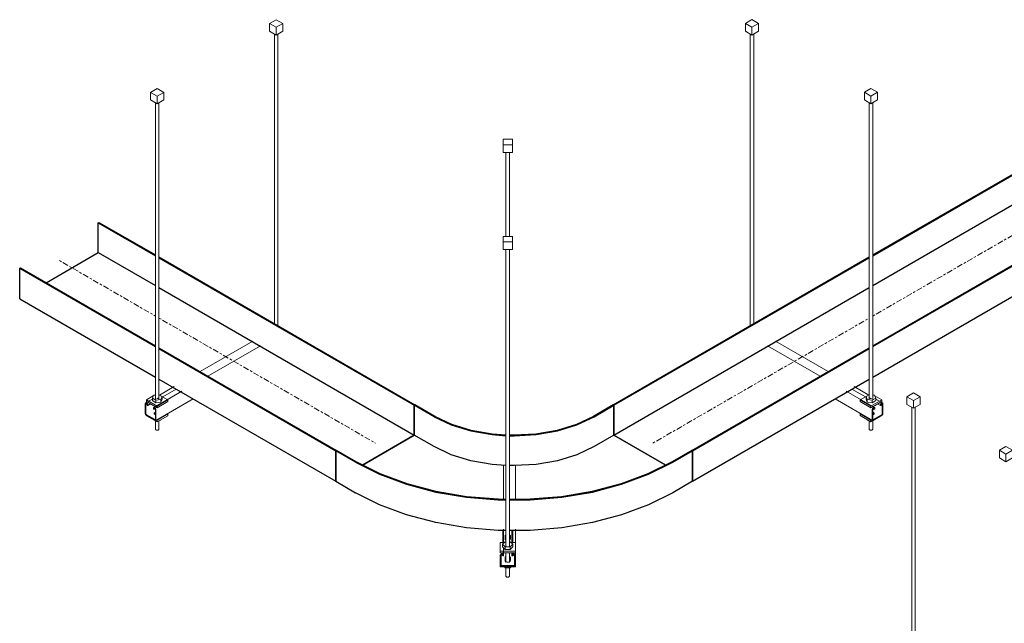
# Model space of a CAD drawing. Header units: inches. Extents: x 413 to 839, y -191 to 127.
# Tile 4 of 10: x 598 to 703, y -6 to 58. Entities that reach past the tile are written whole.
import ezdxf

# ---------------------------------------------------------------- set-up
doc = ezdxf.new("R2010")
doc.units = ezdxf.units.IN
doc.header["$MEASUREMENT"] = 0
doc.linetypes.add('Center', pattern=[1.25, 0.25, -0.1875, 0.625, -0.1875])
for name, color, linetype, lineweight in [('A-GENM', 13, 'Continuous', 9), ('E-CABL-TRAY', 211, 'Continuous', 30), ('E-CABL-TRAY-CNTR', 211, 'Center', 18), ('S-BEAM', 12, 'Continuous', 9), ('S-COLS', 52, 'Continuous', 9), ('S-FSTN', 2, 'Continuous', 9)]:
    doc.layers.add(name, color=color, linetype=linetype, lineweight=lineweight)

# ---------------------------------------------------------------- blocks, each defined once
blk = doc.blocks.new('Channel Horizontal Bend - Standard-1170927-3D - Retail 109 Rack Installation')
at = {"layer": 'E-CABL-TRAY'}
for p, q in [((640.36, 17.07), (640.43, 17.11)), ((640.36, 13.89), (640.36, 17.07)), ((642.48, 15.85), (640.36, 17.07)), ((642.55, 15.89), (640.43, 17.11)), ((661.64, 17.11), (659.52, 15.89)), ((659.59, 15.85), (661.71, 17.07)), ((661.64, 17.11), (661.71, 17.07)), ((661.71, 17.07), (661.71, 13.89)), ((634.8, 10.68), (640.36, 13.89)), ((642.48, 12.66), (640.36, 13.89)), ((661.71, 13.89), (659.59, 12.66)), ((661.71, 13.89), (667.28, 10.68)), ((631.95, 12.21), (632.02, 12.25)), ((631.95, 8.95), (631.95, 12.21)), ((634.07, 10.99), (631.95, 12.21)), ((634.14, 11.03), (632.02, 12.25)), ((670.06, 12.25), (667.94, 11.03)), ((668.01, 10.99), (670.13, 12.21)), ((670.06, 12.25), (670.13, 12.21)), ((670.13, 12.21), (670.13, 8.95)), ((631.95, 8.95), (634.07, 7.72)), ((670.13, 8.95), (668.01, 7.72))]:
    blk.add_line(p, q, dxfattribs=at)
for points in [[(642.48, 15.85, 0), (644.31, 14.98, 0), (646.41, 14.33, 0), (648.68, 13.94, 0), (650.17, 13.82, 0)], [(650.17, 13.88, 0), (648.7, 13.99, 0), (646.44, 14.39, 0), (644.37, 15.03, 0), (642.55, 15.89, 0)], [(659.52, 15.89, 0), (657.7, 15.03, 0), (655.63, 14.39, 0), (653.38, 13.99, 0), (651.04, 13.86, 0), (650.55, 13.86, 0)], [(650.55, 13.81, 0), (651.04, 13.8, 0), (653.4, 13.94, 0), (655.67, 14.33, 0), (657.76, 14.98, 0), (659.59, 15.85, 0)], [(650.17, 10.63, 0), (648.68, 10.75, 0), (646.41, 11.15, 0), (644.31, 11.79, 0), (642.48, 12.66, 0)], [(659.59, 12.66, 0), (657.76, 11.79, 0), (655.67, 11.15, 0), (653.4, 10.75, 0), (651.04, 10.62, 0), (650.55, 10.62, 0)], [(634.07, 10.99, 0), (636.65, 9.69, 0), (639.54, 8.63, 0), (642.65, 7.8, 0), (645.94, 7.25, 0), (649.32, 6.97, 0), (650.17, 6.94, 0)], [(650.17, 7, 0), (649.33, 7.02, 0), (645.96, 7.3, 0), (642.68, 7.86, 0), (639.58, 8.68, 0), (636.71, 9.74, 0), (634.14, 11.03, 0)], [(667.94, 11.03, 0), (665.36, 9.74, 0), (662.49, 8.68, 0), (659.39, 7.86, 0), (656.12, 7.3, 0), (652.74, 7.02, 0), (650.55, 6.99, 0)], [(650.55, 6.93, 0), (652.75, 6.97, 0), (656.14, 7.25, 0), (659.42, 7.8, 0), (662.54, 8.63, 0), (665.42, 9.69, 0), (668.01, 10.99, 0)], [(650.17, 3.67, 0), (649.32, 3.7, 0), (645.94, 3.98, 0), (642.65, 4.54, 0), (639.54, 5.36, 0), (636.65, 6.43, 0), (634.07, 7.72, 0)], [(668.01, 7.72, 0), (665.42, 6.43, 0), (662.54, 5.36, 0), (659.42, 4.54, 0), (656.14, 3.98, 0), (652.75, 3.7, 0), (650.55, 3.67, 0)]]:
    blk.add_polyline3d(points, dxfattribs=at)
blk = doc.blocks.new('Vertical Rod - Rod-1204655-3D - Retail 109 Rack Installation')
at = {"layer": 'S-COLS'}
for p, q in [((689.03, 49.42), (689.03, 17.66)), ((689.41, 17.67), (689.41, 49.42)), ((689.03, 15.41), (689.03, 14.51)), ((689.41, 14.51), (689.41, 15.41))]:
    blk.add_line(p, q, dxfattribs=at)
for points in [[(689.35, 14.43, 0), (689.32, 14.42, 0), (689.27, 14.4, 0), (689.22, 14.4, 0), (689.17, 14.4, 0), (689.13, 14.42, 0), (689.09, 14.43, 0), (689.06, 14.46, 0), (689.04, 14.48, 0), (689.03, 14.51, 0)], [(689.41, 14.51, 0), (689.4, 14.48, 0), (689.38, 14.46, 0), (689.35, 14.43, 0)]]:
    blk.add_polyline3d(points, dxfattribs=at)
blk = doc.blocks.new('Vertical Rod - Rod-V26-3D - Retail 109 Rack Installation')
at = {"layer": 'S-COLS'}
for p, q in [((676.31, 56.77), (676.31, 25.58)), ((676.68, 25.79), (676.68, 56.77))]:
    blk.add_line(p, q, dxfattribs=at)
blk = doc.blocks.new('P1060 Series Square Washer - P1064 - Rod Dia 1_2_-V27-3D - Retail 109 Rack Installation')
at = {"layer": 'S-FSTN'}
for p, q in [((688.07, 17.65), (689.03, 18.2)), ((689.48, 18.16), (689.41, 18.2)), ((690.37, 17.65), (689.64, 18.07)), ((688.07, 17.47), (688.07, 17.65)), ((688.07, 17.65), (689.22, 16.99)), ((689.22, 16.81), (688.07, 17.47)), ((690.37, 17.65), (689.22, 16.99)), ((689.22, 16.99), (689.22, 16.81)), ((689.22, 16.81), (689.41, 16.92)), ((689.41, 16.92), (690.37, 17.47)), ((690.37, 17.47), (690.37, 17.65))]:
    blk.add_line(p, q, dxfattribs=at)
blk = doc.blocks.new('P1060 Series Square Washer - P1064 - Rod Dia 1_2_-V28-3D - Retail 109 Rack Installation')
at = {"layer": 'S-FSTN'}
for p, q in [((688.07, 16.14), (688.12, 16.17)), ((688.07, 15.97), (688.07, 16.14)), ((688.07, 16.14), (689.22, 15.48)), ((689.22, 15.3), (688.07, 15.97)), ((689.22, 15.3), (690.37, 15.97)), ((690.37, 15.97), (690.37, 15.99)), ((689.27, 15.51), (689.22, 15.48)), ((689.22, 15.48), (689.22, 15.3))]:
    blk.add_line(p, q, dxfattribs=at)
blk.add_polyline3d([(689.44, 16.22, 0), (689.46, 16.18, 0), (689.47, 16.14, 0), (689.46, 16.11, 0), (689.44, 16.07, 0)], dxfattribs=at)
blk = doc.blocks.new('Hex_Nut - P1064 - Rod Dia 1_2_-V29-3D - Retail 109 Rack Installation')
at = {"layer": 'S-FSTN'}
for p, q in [((689.03, 18.2), (688.7, 18)), ((688.7, 18), (688.83, 17.69)), ((688.7, 17.73), (688.7, 18)), ((689.04, 17.89), (689.03, 17.92)), ((689.61, 18.14), (689.41, 18.17)), ((689.75, 17.84), (689.61, 18.14)), ((688.83, 17.42), (688.7, 17.73)), ((688.83, 17.69), (689.36, 17.62)), ((688.83, 17.69), (688.83, 17.42)), ((689.36, 17.35), (688.83, 17.42)), ((689.06, 17.86), (689.04, 17.89)), ((689.09, 17.84), (689.06, 17.86)), ((689.13, 17.83), (689.09, 17.84)), ((689.17, 17.81), (689.13, 17.82)), ((689.22, 17.81), (689.17, 17.81)), ((689.27, 17.81), (689.22, 17.81)), ((689.36, 17.62), (689.75, 17.84)), ((689.36, 17.35), (689.36, 17.62)), ((689.75, 17.57), (689.36, 17.35)), ((689.75, 17.57), (689.75, 17.84))]:
    blk.add_line(p, q, dxfattribs=at)
blk = doc.blocks.new('Hex_Nut - P1064 - Rod Dia 1_2_-V30-3D - Retail 109 Rack Installation')
at = {"layer": 'S-FSTN'}
for p, q in [((688.83, 15.47), (688.8, 15.55)), ((688.83, 15.53), (688.83, 15.47)), ((688.96, 15.45), (688.83, 15.47))]:
    blk.add_line(p, q, dxfattribs=at)
blk = doc.blocks.new('GTP - Generic Pt-V24-3D - Retail 109 Rack Installation')
at = {"layer": 'A-GENM'}
for p, q in [((608.92, -30.59), (608.22, -31)), ((608.22, -31), (608.92, -31.41)), ((608.22, -31.82), (608.22, -31)), ((609.63, -31), (608.92, -30.59)), ((608.92, -31.41), (609.63, -31)), ((608.92, -32.23), (608.92, -31.41)), ((609.63, -31.82), (609.63, -31)), ((608.92, -32.23), (608.22, -31.82)), ((609.63, -31.82), (608.92, -32.23))]:
    blk.add_line(p, q, dxfattribs=at)
blk = doc.blocks.new('Channel - Beam Loading T-Series - P1000T-1204555-3D - Retail 109 Rack Installation')
at = {"layer": 'S-BEAM'}
for p, q in [((683.79, 20.18), (678.16, 23.43)), ((684.65, 20.68), (679, 23.94)), ((688.99, 18.17), (687.41, 19.08)), ((689.59, 16.83), (686.58, 18.57)), ((687.19, 18.8), (688.63, 17.97)), ((685.39, 17.76), (689.38, 15.45)), ((690.46, 17.32), (689.75, 17.74)), ((689.93, 17.22), (690.25, 17.04)), ((690.24, 17.13), (690.24, 17.06)), ((690.31, 17.11), (690.31, 17.14)), ((690.36, 17.31), (690.33, 17.29)), ((690.33, 17.18), (690.36, 17.2)), ((690.43, 17.16), (690.43, 16.14)), ((690.5, 16.18), (690.5, 17.23)), ((689.35, 16.57), (689.35, 15.51)), ((689.43, 15.56), (689.43, 16.58)), ((689.43, 16.34), (689.49, 16.31)), ((689.49, 16.22), (689.43, 16.25)), ((689.44, 16.7), (689.56, 16.64)), ((690.41, 16.1), (689.45, 15.54)), ((689.45, 15.46), (690.41, 16.01)), ((689.52, 16.83), (689.49, 16.81)), ((689.49, 16.7), (689.52, 16.71)), ((689.54, 16.7), (689.54, 16.66)), ((689.62, 16.71), (689.62, 16.77))]:
    blk.add_line(p, q, dxfattribs=at)
for points in [[(690.33, 17.29, 0), (690.31, 17.28, 0), (690.28, 17.25, 0), (690.26, 17.22, 0), (690.25, 17.19, 0), (690.24, 17.16, 0), (690.24, 17.13, 0)], [(690.24, 17.06, 0), (690.24, 17.05, 0), (690.24, 17.04, 0), (690.25, 17.04, 0), (690.25, 17.04, 0), (690.26, 17.04, 0), (690.27, 17.04, 0), (690.28, 17.04, 0), (690.29, 17.05, 0), (690.29, 17.06, 0), (690.3, 17.07, 0), (690.31, 17.08, 0), (690.31, 17.09, 0), (690.31, 17.11, 0)], [(690.31, 17.14, 0), (690.31, 17.15, 0), (690.31, 17.16, 0), (690.32, 17.16, 0), (690.32, 17.17, 0), (690.33, 17.18, 0), (690.33, 17.18, 0)], [(690.5, 17.23, 0), (690.5, 17.27, 0), (690.48, 17.3, 0), (690.46, 17.32, 0), (690.43, 17.33, 0), (690.4, 17.33, 0), (690.36, 17.31, 0)], [(690.36, 17.2, 0), (690.38, 17.2, 0), (690.4, 17.21, 0), (690.41, 17.2, 0), (690.42, 17.19, 0), (690.43, 17.18, 0), (690.43, 17.16, 0)], [(689.49, 16.81, 0), (689.46, 16.78, 0), (689.42, 16.75, 0), (689.39, 16.71, 0), (689.37, 16.66, 0), (689.36, 16.61, 0), (689.35, 16.57, 0)], [(689.43, 16.58, 0), (689.43, 16.6, 0), (689.44, 16.62, 0), (689.45, 16.65, 0), (689.46, 16.67, 0), (689.48, 16.68, 0), (689.49, 16.7, 0)], [(689.49, 16.31, 0), (689.53, 16.27, 0), (689.56, 16.23, 0), (689.57, 16.19, 0), (689.56, 16.15, 0), (689.53, 16.11, 0), (689.49, 16.08, 0), (689.43, 16.05, 0)], [(689.56, 16.15, 0), (689.53, 16.19, 0), (689.49, 16.22, 0)], [(689.62, 16.77, 0), (689.62, 16.8, 0), (689.61, 16.82, 0), (689.59, 16.83, 0), (689.57, 16.84, 0), (689.55, 16.84, 0), (689.52, 16.83, 0)], [(689.52, 16.71, 0), (689.53, 16.71, 0), (689.53, 16.71, 0), (689.54, 16.71, 0), (689.54, 16.71, 0), (689.54, 16.71, 0), (689.54, 16.7, 0)], [(689.54, 16.66, 0), (689.55, 16.65, 0), (689.55, 16.65, 0), (689.55, 16.64, 0), (689.56, 16.64, 0), (689.57, 16.64, 0), (689.58, 16.64, 0), (689.59, 16.64, 0), (689.6, 16.65, 0), (689.6, 16.66, 0), (689.61, 16.67, 0), (689.62, 16.68, 0), (689.62, 16.69, 0), (689.62, 16.71, 0)], [(690.41, 16.01, 0), (690.43, 16.03, 0), (690.45, 16.05, 0), (690.47, 16.08, 0), (690.49, 16.11, 0), (690.5, 16.15, 0), (690.5, 16.18, 0)], [(690.43, 16.14, 0), (690.43, 16.13, 0), (690.43, 16.12, 0), (690.42, 16.11, 0), (690.42, 16.11, 0), (690.41, 16.1, 0), (690.41, 16.1, 0)], [(689.35, 15.51, 0), (689.36, 15.49, 0), (689.37, 15.47, 0), (689.38, 15.45, 0), (689.4, 15.45, 0), (689.42, 15.45, 0), (689.45, 15.46, 0)], [(689.45, 15.54, 0), (689.44, 15.54, 0), (689.44, 15.54, 0), (689.43, 15.54, 0), (689.43, 15.55, 0), (689.43, 15.55, 0), (689.43, 15.56, 0)]]:
    blk.add_polyline3d(points, dxfattribs=at)
blk = doc.blocks.new('Vertical Rod - Rod-V31-3D - Retail 109 Rack Installation')
at = {"layer": 'S-COLS'}
for p, q in [((612.66, 49.42), (612.66, 17.67)), ((613.04, 17.66), (613.04, 49.42)), ((612.66, 15.41), (612.66, 14.51)), ((613.04, 14.51), (613.04, 15.41))]:
    blk.add_line(p, q, dxfattribs=at)
for points in [[(612.72, 14.43, 0), (612.69, 14.45, 0), (612.67, 14.48, 0), (612.66, 14.51, 0)], [(613.04, 14.51, 0), (613.03, 14.48, 0), (613.01, 14.45, 0), (612.98, 14.43, 0), (612.95, 14.42, 0), (612.9, 14.4, 0), (612.85, 14.4, 0), (612.8, 14.4, 0), (612.76, 14.42, 0), (612.72, 14.43, 0)]]:
    blk.add_polyline3d(points, dxfattribs=at)
blk = doc.blocks.new('Vertical Rod - Rod-V32-3D - Retail 109 Rack Installation')
at = {"layer": 'S-COLS'}
for p, q in [((625.39, 56.77), (625.39, 25.79)), ((625.77, 25.58), (625.77, 56.77))]:
    blk.add_line(p, q, dxfattribs=at)
blk = doc.blocks.new('P1060 Series Square Washer - P1064 - Rod Dia 1_2_-V33-3D - Retail 109 Rack Installation')
at = {"layer": 'S-FSTN'}
for p, q in [((612.43, 18.07), (611.7, 17.65)), ((612.66, 18.2), (612.6, 18.16)), ((613.04, 18.2), (614, 17.65)), ((611.7, 17.65), (611.7, 17.47)), ((612.85, 16.98), (611.7, 17.65)), ((611.7, 17.47), (612.85, 16.81)), ((612.85, 16.98), (614, 17.65)), ((614, 17.47), (612.85, 16.81)), ((612.85, 16.81), (612.85, 16.98)), ((614, 17.65), (614, 17.47))]:
    blk.add_line(p, q, dxfattribs=at)
blk = doc.blocks.new('P1060 Series Square Washer - P1064 - Rod Dia 1_2_-V34-3D - Retail 109 Rack Installation')
at = {"layer": 'S-FSTN'}
for p, q in [((611.7, 15.99), (611.7, 15.96)), ((611.7, 15.96), (612.85, 15.3)), ((612.85, 15.48), (614, 16.14)), ((614, 15.96), (612.85, 15.3)), ((613.95, 16.17), (614, 16.14)), ((614, 16.14), (614, 15.96)), ((612.85, 15.48), (612.8, 15.51)), ((612.85, 15.3), (612.85, 15.48))]:
    blk.add_line(p, q, dxfattribs=at)
blk.add_polyline3d([(612.64, 16.07, 0), (612.61, 16.11, 0), (612.6, 16.14, 0), (612.61, 16.18, 0), (612.64, 16.22, 0)], dxfattribs=at)
blk = doc.blocks.new('Hex_Nut - P1064 - Rod Dia 1_2_-V35-3D - Retail 109 Rack Installation')
at = {"layer": 'S-FSTN'}
for p, q in [((612.46, 18.14), (612.33, 17.84)), ((612.66, 18.17), (612.46, 18.14)), ((613.04, 17.92), (613.03, 17.89)), ((613.38, 18), (613.04, 18.2)), ((613.24, 17.69), (613.38, 18)), ((613.38, 17.73), (613.38, 18)), ((612.33, 17.84), (612.71, 17.62)), ((612.33, 17.57), (612.33, 17.84)), ((612.71, 17.35), (612.33, 17.57)), ((612.71, 17.62), (613.24, 17.69)), ((612.71, 17.35), (612.71, 17.62)), ((613.24, 17.42), (612.71, 17.35)), ((612.85, 17.81), (612.8, 17.81)), ((612.9, 17.81), (612.85, 17.81)), ((612.95, 17.82), (612.9, 17.81)), ((612.98, 17.84), (612.95, 17.82)), ((613.01, 17.86), (612.99, 17.84)), ((613.03, 17.89), (613.02, 17.86)), ((613.38, 17.73), (613.24, 17.42)), ((613.24, 17.42), (613.24, 17.69))]:
    blk.add_line(p, q, dxfattribs=at)
blk = doc.blocks.new('Hex_Nut - P1064 - Rod Dia 1_2_-V36-3D - Retail 109 Rack Installation')
at = {"layer": 'S-FSTN'}
for p, q in [((613.24, 15.47), (613.11, 15.45)), ((613.28, 15.55), (613.24, 15.47)), ((613.24, 15.47), (613.24, 15.53))]:
    blk.add_line(p, q, dxfattribs=at)
blk = doc.blocks.new('GTP - Generic Pt-V14-3D - Retail 109 Rack Installation')
at = {"layer": 'A-GENM'}
for p, q in [((452.64, -60.89), (451.93, -61.3)), ((453.35, -61.3), (452.64, -60.89)), ((451.93, -61.3), (452.64, -61.7)), ((451.93, -62.11), (451.93, -61.3)), ((452.64, -62.52), (451.93, -62.11)), ((452.64, -61.7), (453.35, -61.3)), ((452.64, -62.52), (452.64, -61.7)), ((453.35, -62.11), (452.64, -62.52)), ((453.35, -61.3), (453.35, -62.11))]:
    blk.add_line(p, q, dxfattribs=at)
blk = doc.blocks.new('Channel - Beam Loading T-Series - P1000T-V37-3D - Retail 109 Rack Installation')
at = {"layer": 'S-BEAM'}
for p, q in [((623.08, 23.94), (617.43, 20.68)), ((623.91, 23.43), (618.28, 20.18)), ((614.66, 19.08), (613.08, 18.17)), ((615.49, 18.57), (612.48, 16.83)), ((613.44, 17.97), (614.88, 18.8)), ((611.57, 17.23), (611.57, 16.18)), ((612.33, 17.73), (611.61, 17.32)), ((611.65, 16.13), (611.65, 17.16)), ((611.74, 17.3), (611.71, 17.31)), ((611.71, 17.2), (611.74, 17.18)), ((611.76, 17.14), (611.76, 17.1)), ((611.83, 17.04), (612.14, 17.22)), ((611.84, 17.06), (611.84, 17.13)), ((612.69, 15.45), (616.69, 17.76)), ((612.62, 15.54), (611.67, 16.1)), ((611.67, 16.01), (612.62, 15.46)), ((612.45, 16.77), (612.45, 16.71)), ((612.52, 16.64), (612.63, 16.7)), ((612.53, 16.66), (612.53, 16.7)), ((612.58, 16.81), (612.55, 16.83)), ((612.55, 16.71), (612.58, 16.69)), ((612.59, 16.31), (612.65, 16.34)), ((612.65, 16.25), (612.59, 16.22)), ((612.65, 16.58), (612.65, 15.56)), ((612.72, 15.51), (612.72, 16.57))]:
    blk.add_line(p, q, dxfattribs=at)
for points in [[(611.71, 17.31, 0), (611.68, 17.33, 0), (611.64, 17.33, 0), (611.61, 17.32, 0), (611.59, 17.3, 0), (611.58, 17.27, 0), (611.57, 17.23, 0)], [(611.65, 17.16, 0), (611.65, 17.18, 0), (611.65, 17.19, 0), (611.67, 17.2, 0), (611.68, 17.2, 0), (611.7, 17.2, 0), (611.71, 17.2, 0)], [(611.84, 17.13, 0), (611.83, 17.16, 0), (611.82, 17.19, 0), (611.81, 17.22, 0), (611.79, 17.25, 0), (611.77, 17.28, 0), (611.74, 17.3, 0)], [(611.74, 17.18, 0), (611.75, 17.18, 0), (611.75, 17.17, 0), (611.76, 17.16, 0), (611.76, 17.16, 0), (611.76, 17.15, 0), (611.76, 17.14, 0)], [(611.76, 17.1, 0), (611.76, 17.09, 0), (611.77, 17.08, 0), (611.77, 17.07, 0), (611.78, 17.06, 0), (611.79, 17.05, 0), (611.8, 17.04, 0), (611.8, 17.04, 0), (611.81, 17.04, 0), (611.82, 17.04, 0), (611.83, 17.04, 0), (611.83, 17.04, 0), (611.84, 17.05, 0), (611.84, 17.06, 0)], [(611.57, 16.18, 0), (611.58, 16.15, 0), (611.58, 16.11, 0), (611.6, 16.08, 0), (611.62, 16.05, 0), (611.64, 16.03, 0), (611.67, 16.01, 0)], [(611.67, 16.1, 0), (611.66, 16.1, 0), (611.66, 16.11, 0), (611.65, 16.11, 0), (611.65, 16.12, 0), (611.65, 16.13, 0), (611.65, 16.13, 0)], [(612.55, 16.83, 0), (612.53, 16.84, 0), (612.5, 16.84, 0), (612.48, 16.83, 0), (612.47, 16.82, 0), (612.46, 16.8, 0), (612.45, 16.77, 0)], [(612.45, 16.71, 0), (612.46, 16.69, 0), (612.46, 16.68, 0), (612.46, 16.67, 0), (612.47, 16.66, 0), (612.48, 16.65, 0), (612.49, 16.64, 0), (612.5, 16.64, 0), (612.51, 16.64, 0), (612.51, 16.64, 0), (612.52, 16.64, 0), (612.53, 16.64, 0), (612.53, 16.65, 0), (612.53, 16.66, 0)], [(612.65, 16.05, 0), (612.59, 16.08, 0), (612.54, 16.11, 0), (612.52, 16.15, 0), (612.51, 16.19, 0), (612.52, 16.23, 0), (612.54, 16.27, 0), (612.59, 16.31, 0)], [(612.59, 16.22, 0), (612.54, 16.19, 0), (612.52, 16.15, 0)], [(612.53, 16.7, 0), (612.53, 16.7, 0), (612.53, 16.71, 0), (612.54, 16.71, 0), (612.54, 16.71, 0), (612.55, 16.71, 0), (612.55, 16.71, 0)], [(612.72, 16.57, 0), (612.72, 16.61, 0), (612.7, 16.66, 0), (612.68, 16.71, 0), (612.65, 16.75, 0), (612.62, 16.78, 0), (612.58, 16.81, 0)], [(612.58, 16.69, 0), (612.6, 16.68, 0), (612.61, 16.67, 0), (612.63, 16.65, 0), (612.64, 16.62, 0), (612.64, 16.6, 0), (612.65, 16.58, 0)], [(612.65, 15.56, 0), (612.65, 15.55, 0), (612.64, 15.55, 0), (612.64, 15.54, 0), (612.64, 15.54, 0), (612.63, 15.54, 0), (612.62, 15.54, 0)], [(612.62, 15.46, 0), (612.65, 15.45, 0), (612.67, 15.45, 0), (612.69, 15.45, 0), (612.71, 15.47, 0), (612.72, 15.49, 0), (612.72, 15.51, 0)]]:
    blk.add_polyline3d(points, dxfattribs=at)
blk = doc.blocks.new('Vertical Rod - Rod-V19-3D - Retail 109 Rack Installation')
at = {"layer": 'S-COLS'}
for p, q in [((618.64, -37.83), (618.64, -67.86)), ((619.01, -67.85), (619.01, -37.83))]:
    blk.add_line(p, q, dxfattribs=at)
blk = doc.blocks.new('Vertical Rod - Rod-V54-3D - Retail 109 Rack Installation')
at = {"layer": 'S-COLS'}
for p, q in [((650.17, 33.72), (650.17, 1.96)), ((650.55, 1.96), (650.55, 33.72)), ((650.17, 1.29), (650.17, 0.27)), ((650.55, 0.27), (650.55, 1.29)), ((650.17, -0.29), (650.17, -1.2)), ((650.55, -1.2), (650.55, -0.29))]:
    blk.add_line(p, q, dxfattribs=at)
for points in [[(650.36, -1.31, 0), (650.31, -1.3, 0), (650.27, -1.29, 0), (650.23, -1.28, 0), (650.2, -1.25, 0), (650.18, -1.23, 0), (650.17, -1.2, 0)], [(650.55, -1.2, 0), (650.54, -1.23, 0), (650.52, -1.25, 0), (650.49, -1.28, 0), (650.45, -1.29, 0), (650.41, -1.3, 0), (650.36, -1.31, 0)]]:
    blk.add_polyline3d(points, dxfattribs=at)
blk = doc.blocks.new('Vertical Rod - Rod-V55-3D - Retail 109 Rack Installation')
at = {"layer": 'S-COLS'}
for p, q in [((650.17, 44.12), (650.17, 35.12)), ((650.55, 35.12), (650.55, 44.12))]:
    blk.add_line(p, q, dxfattribs=at)
blk = doc.blocks.new('P1060 Series Square Washer - P1064 - Rod Dia 1_2_-V56-3D - Retail 109 Rack Installation')
at = {"layer": 'S-FSTN'}
for p, q in [((649.55, 2.41), (650.01, 2.41)), ((649.55, 2.41), (649.55, 1.47)), ((650.71, 2.41), (651.17, 2.41)), ((651.17, 1.47), (651.17, 2.41)), ((649.55, 1.47), (649.55, 1.29)), ((651.17, 1.47), (649.55, 1.47)), ((649.55, 1.29), (651.17, 1.29)), ((651.17, 1.29), (651.17, 1.47))]:
    blk.add_line(p, q, dxfattribs=at)
blk = doc.blocks.new('P1060 Series Square Washer - P1064 - Rod Dia 1_2_-V57-3D - Retail 109 Rack Installation')
at = {"layer": 'S-FSTN'}
for p, q in [((649.55, -0.03), (649.55, -0.21)), ((649.55, -0.21), (651.17, -0.21)), ((651.17, -0.21), (651.17, -0.03))]:
    blk.add_line(p, q, dxfattribs=at)
for points in [[(650.11, 0.43, 0), (650.12, 0.47, 0), (650.14, 0.51, 0), (650.17, 0.53, 0)], [(650.14, 0.37, 0), (650.12, 0.4, 0), (650.11, 0.43, 0)], [(650.55, 0.53, 0), (650.58, 0.51, 0), (650.6, 0.47, 0), (650.61, 0.43, 0)], [(650.61, 0.43, 0), (650.6, 0.4, 0), (650.58, 0.37, 0)]]:
    blk.add_polyline3d(points, dxfattribs=at)
blk = doc.blocks.new('Hex_Nut - P1064 - Rod Dia 1_2_-V58-3D - Retail 109 Rack Installation')
at = {"layer": 'S-FSTN'}
for p, q in [((650.09, 2.48), (649.81, 2.21)), ((649.81, 2.21), (650.09, 1.94)), ((649.81, 2.21), (649.81, 1.94)), ((650.17, 2.48), (650.09, 2.48)), ((650.63, 2.48), (650.55, 2.48)), ((650.91, 2.21), (650.63, 2.48)), ((650.63, 1.94), (650.91, 2.21)), ((650.91, 1.94), (650.91, 2.21)), ((650.09, 1.67), (649.81, 1.94)), ((650.09, 1.94), (650.63, 1.94)), ((650.09, 1.67), (650.09, 1.94)), ((650.63, 1.67), (650.09, 1.67)), ((650.91, 1.94), (650.63, 1.67)), ((650.63, 1.67), (650.63, 1.94))]:
    blk.add_line(p, q, dxfattribs=at)
blk = doc.blocks.new('Hex_Nut - P1064 - Rod Dia 1_2_-V59-3D - Retail 109 Rack Installation')
at = {"layer": 'S-FSTN'}
for p, q in [((650.09, -0.29), (650.01, -0.21)), ((650.09, -0.29), (650.09, -0.21)), ((650.63, -0.29), (650.09, -0.29)), ((650.71, -0.21), (650.63, -0.29)), ((650.63, -0.29), (650.63, -0.21))]:
    blk.add_line(p, q, dxfattribs=at)
blk = doc.blocks.new('GTP - Generic Pt-V60-3D - Retail 109 Rack Installation')
at = {"layer": 'A-GENM'}
for p, q in [((650.86, 35.12), (649.86, 35.12)), ((649.86, 35.12), (649.86, 34.54)), ((650.86, 34.54), (650.86, 35.12)), ((649.86, 34.54), (650.86, 34.54)), ((649.86, 33.72), (649.86, 34.54)), ((650.86, 33.72), (649.86, 33.72)), ((650.86, 33.72), (650.86, 34.54))]:
    blk.add_line(p, q, dxfattribs=at)
blk = doc.blocks.new('Channel - Beam Loading T-Series - P1000T-V61-3D - Retail 109 Rack Installation')
at = {"layer": 'S-BEAM'}
for p, q in [((649.92, 7.01), (649.92, 10.71)), ((651.17, 6.99), (651.17, 10.69)), ((649.82, 3.69), (649.82, 2.41)), ((649.92, 2.32), (649.92, 3.83)), ((650.8, 3.67), (650.8, 2.41)), ((650.9, 2.41), (650.9, 3.67)), ((651.17, 1.02), (651.17, 3.82)), ((650.08, 2.78), (650.08, 3.1)), ((650.64, 3.1), (650.64, 2.78)), ((649.79, 1.18), (649.75, 1.18)), ((649.75, 1.07), (649.79, 1.07)), ((649.82, 1.3), (649.82, 1.01)), ((649.92, 1.07), (649.92, 1.84)), ((649.92, 1.01), (649.92, 1.07)), ((650.8, 1.3), (650.8, 1.01)), ((650.8, 1.07), (650.8, 1.01)), ((650.9, 1.01), (650.9, 1.3)), ((650.97, 1.18), (650.93, 1.18)), ((650.93, 1.07), (650.97, 1.07)), ((649.55, 1.02), (649.55, -0.03)), ((649.55, 0.27), (649.55, -0.03)), ((649.65, -0.03), (649.65, 0.99)), ((649.82, 1.04), (649.82, 1.01)), ((650.08, 0.47), (650.08, 0.79)), ((650.64, 0.79), (650.64, 0.47)), ((650.9, 1.01), (650.9, 1.04)), ((651.07, 0.99), (651.07, -0.03)), ((651.17, -0.03), (651.17, 1.02)), ((651.04, -0.06), (649.68, -0.06)), ((649.68, -0.14), (651.04, -0.14))]:
    blk.add_line(p, q, dxfattribs=at)
for points in [[(650.08, 3.1, 0), (650.09, 3.14, 0), (650.12, 3.18, 0), (650.16, 3.21, 0), (650.17, 3.22, 0)], [(650.55, 3.22, 0), (650.56, 3.21, 0), (650.6, 3.18, 0), (650.63, 3.14, 0), (650.64, 3.1, 0)], [(650.17, 3.13, 0), (650.16, 3.13, 0), (650.12, 3.09, 0), (650.09, 3.06, 0), (650.08, 3.01, 0)], [(650.17, 2.65, 0), (650.16, 2.66, 0), (650.12, 2.69, 0), (650.09, 2.73, 0), (650.08, 2.78, 0)], [(650.64, 3.01, 0), (650.63, 3.06, 0), (650.6, 3.09, 0), (650.56, 3.13, 0), (650.55, 3.13, 0)], [(650.64, 2.78, 0), (650.63, 2.73, 0), (650.6, 2.69, 0), (650.56, 2.66, 0), (650.55, 2.65, 0)], [(649.75, 1.18, 0), (649.7, 1.18, 0), (649.65, 1.16, 0), (649.61, 1.14, 0), (649.57, 1.1, 0), (649.55, 1.06, 0), (649.55, 1.02, 0)], [(649.65, 0.99, 0), (649.66, 1.01, 0), (649.67, 1.03, 0), (649.68, 1.04, 0), (649.7, 1.06, 0), (649.72, 1.06, 0), (649.75, 1.07, 0)], [(649.92, 1.07, 0), (649.92, 1.1, 0), (649.91, 1.13, 0), (649.88, 1.15, 0), (649.86, 1.17, 0), (649.82, 1.18, 0), (649.79, 1.18, 0)], [(649.79, 1.07, 0), (649.8, 1.07, 0), (649.8, 1.06, 0), (649.81, 1.06, 0), (649.81, 1.05, 0), (649.82, 1.05, 0), (649.82, 1.04, 0)], [(650.93, 1.18, 0), (650.9, 1.18, 0), (650.86, 1.17, 0), (650.84, 1.15, 0), (650.81, 1.13, 0), (650.8, 1.1, 0), (650.8, 1.07, 0)], [(650.9, 1.04, 0), (650.9, 1.05, 0), (650.91, 1.05, 0), (650.91, 1.06, 0), (650.92, 1.06, 0), (650.93, 1.07, 0), (650.93, 1.07, 0)], [(651.17, 1.02, 0), (651.17, 1.06, 0), (651.15, 1.1, 0), (651.11, 1.14, 0), (651.07, 1.16, 0), (651.03, 1.18, 0), (650.97, 1.18, 0)], [(650.97, 1.07, 0), (651, 1.06, 0), (651.02, 1.06, 0), (651.04, 1.04, 0), (651.06, 1.03, 0), (651.06, 1.01, 0), (651.07, 0.99, 0)], [(649.82, 1.01, 0), (649.82, 1, 0), (649.82, 0.99, 0), (649.83, 0.98, 0), (649.84, 0.97, 0), (649.85, 0.97, 0), (649.87, 0.96, 0), (649.88, 0.96, 0), (649.89, 0.97, 0), (649.9, 0.97, 0), (649.91, 0.98, 0), (649.92, 0.99, 0), (649.92, 1, 0), (649.92, 1.01, 0)], [(650.08, 0.79, 0), (650.09, 0.83, 0), (650.12, 0.87, 0), (650.16, 0.91, 0), (650.17, 0.91, 0)], [(650.17, 0.83, 0), (650.16, 0.82, 0), (650.12, 0.79, 0), (650.09, 0.75, 0), (650.08, 0.7, 0)], [(650.64, 0.47, 0), (650.63, 0.42, 0), (650.6, 0.38, 0), (650.56, 0.35, 0), (650.5, 0.32, 0), (650.43, 0.31, 0), (650.36, 0.3, 0), (650.29, 0.31, 0), (650.22, 0.32, 0), (650.16, 0.35, 0), (650.12, 0.38, 0), (650.09, 0.42, 0), (650.08, 0.47, 0)], [(650.55, 0.91, 0), (650.56, 0.91, 0), (650.6, 0.87, 0), (650.63, 0.83, 0), (650.64, 0.79, 0)], [(650.64, 0.7, 0), (650.63, 0.75, 0), (650.6, 0.79, 0), (650.56, 0.82, 0), (650.55, 0.82, 0)], [(650.8, 1.01, 0), (650.8, 1, 0), (650.8, 0.99, 0), (650.81, 0.98, 0), (650.82, 0.97, 0), (650.83, 0.97, 0), (650.84, 0.96, 0), (650.86, 0.96, 0), (650.87, 0.97, 0), (650.88, 0.97, 0), (650.89, 0.98, 0), (650.9, 0.99, 0), (650.9, 1, 0), (650.9, 1.01, 0)], [(649.55, -0.03, 0), (649.55, -0.06, 0), (649.57, -0.09, 0), (649.59, -0.11, 0), (649.62, -0.13, 0), (649.65, -0.14, 0), (649.68, -0.14, 0)], [(649.68, -0.06, 0), (649.68, -0.06, 0), (649.67, -0.05, 0), (649.66, -0.05, 0), (649.66, -0.04, 0), (649.65, -0.04, 0), (649.65, -0.03, 0)], [(651.07, -0.03, 0), (651.07, -0.04, 0), (651.06, -0.04, 0), (651.06, -0.05, 0), (651.05, -0.05, 0), (651.04, -0.06, 0), (651.04, -0.06, 0)], [(651.04, -0.14, 0), (651.07, -0.14, 0), (651.1, -0.13, 0), (651.13, -0.11, 0), (651.15, -0.09, 0), (651.17, -0.06, 0), (651.17, -0.03, 0)]]:
    blk.add_polyline3d(points, dxfattribs=at)

msp = doc.modelspace()

# ---------------------------------------------------------------- linework, layer by layer
at = {"layer": 'E-CABL-TRAY'}
for p, q in [((689.41, 33.14), (731.46, 57.42)), ((689.41, 33.06), (731.46, 57.34)), ((689.41, 29.88), (731.46, 54.16)), ((689.41, 23.43), (731.46, 47.71)), ((689.41, 23.34), (731.46, 47.62)), ((689.41, 20.08), (731.46, 44.36)), ((606.55, 36.59), (606.62, 36.63)), ((606.55, 33.41), (606.55, 36.59)), ((606.55, 36.59), (612.66, 33.06)), ((606.62, 36.63), (612.66, 33.14)), ((600.96, 30.18), (606.55, 33.41)), ((606.55, 33.41), (612.66, 29.88)), ((613.04, 32.93), (640.43, 17.11)), ((613.04, 32.85), (640.36, 17.07)), ((661.64, 17.11), (689.03, 32.93)), ((661.71, 17.07), (689.03, 32.85)), ((598.14, 31.73), (598.21, 31.77)), ((598.14, 28.47), (598.14, 31.73)), ((598.14, 31.73), (612.66, 23.35)), ((598.21, 31.77), (612.66, 23.43)), ((613.04, 29.66), (640.36, 13.89)), ((661.71, 13.89), (689.03, 29.66)), ((598.14, 28.47), (612.66, 20.08)), ((613.04, 23.21), (632.02, 12.25)), ((670.06, 12.25), (689.03, 23.21)), ((613.04, 23.13), (631.95, 12.21)), ((670.13, 12.21), (689.03, 23.13)), ((613.04, 19.86), (631.95, 8.95)), ((670.13, 8.95), (689.03, 19.86)), ((640.43, 17.11), (640.36, 17.07)), ((640.36, 17.07), (640.36, 13.89)), ((661.71, 17.07), (661.64, 17.11)), ((661.71, 13.89), (661.71, 17.07)), ((640.36, 13.89), (634.8, 10.68)), ((667.28, 10.68), (661.71, 13.89)), ((632.02, 12.25), (631.95, 12.21)), ((631.95, 12.21), (631.95, 8.95)), ((670.13, 12.21), (670.06, 12.25)), ((670.13, 8.95), (670.13, 12.21))]:
    msp.add_line(p, q, dxfattribs=at)
at = {"layer": 'E-CABL-TRAY-CNTR'}
for p, q in [((689.41, 26.61), (731.46, 50.89)), ((602.38, 32.55), (612.66, 26.61)), ((613.04, 26.4), (636.19, 13.03)), ((665.89, 13.03), (689.03, 26.39))]:
    msp.add_line(p, q, dxfattribs=at)

# ---------------------------------------------------------------- block references
at = {"layer": 'A-GENM'}
for name, p in [('GTP - Generic Pt-V14-3D - Retail 109 Rack Installation', (172.94, 119.18)), ('GTP - Generic Pt-V24-3D - Retail 109 Rack Installation', (67.57, 88.89)), ('GTP - Generic Pt-V14-3D - Retail 109 Rack Installation', (160.21, 111.83)), ('GTP - Generic Pt-V24-3D - Retail 109 Rack Installation', (80.3, 81.54)), ('GTP - Generic Pt-V60-3D - Retail 109 Rack Installation', (0, 10.39)), ('GTP - Generic Pt-V60-3D - Retail 109 Rack Installation', (0, 0)), ('GTP - Generic Pt-V24-3D - Retail 109 Rack Installation', (84.85, 48.99)), ('GTP - Generic Pt-V24-3D - Retail 109 Rack Installation', (94.75, 43.27))]:
    msp.add_blockref(name, p, dxfattribs=at)
at = {"layer": 'E-CABL-TRAY'}
msp.add_blockref('Channel Horizontal Bend - Standard-1170927-3D - Retail 109 Rack Installation', (0, 0), dxfattribs=at)
at = {"layer": 'S-BEAM'}
for name in ['Channel - Beam Loading T-Series - P1000T-V37-3D - Retail 109 Rack Installation', 'Channel - Beam Loading T-Series - P1000T-1204555-3D - Retail 109 Rack Installation', 'Channel - Beam Loading T-Series - P1000T-V61-3D - Retail 109 Rack Installation']:
    msp.add_blockref(name, (0, 0), dxfattribs=at)
at = {"layer": 'S-COLS'}
for name, p in [('Vertical Rod - Rod-V32-3D - Retail 109 Rack Installation', (0, 0)), ('Vertical Rod - Rod-V26-3D - Retail 109 Rack Installation', (0, 0)), ('Vertical Rod - Rod-V31-3D - Retail 109 Rack Installation', (0, 0)), ('Vertical Rod - Rod-1204655-3D - Retail 109 Rack Installation', (0, 0)), ('Vertical Rod - Rod-V55-3D - Retail 109 Rack Installation', (0, 0)), ('Vertical Rod - Rod-V54-3D - Retail 109 Rack Installation', (0, 0)), ('Vertical Rod - Rod-V19-3D - Retail 109 Rack Installation', (74.95, 54.71))]:
    msp.add_blockref(name, p, dxfattribs=at)
at = {"layer": 'S-FSTN'}
for name in ['P1060 Series Square Washer - P1064 - Rod Dia 1_2_-V33-3D - Retail 109 Rack Installation', 'Hex_Nut - P1064 - Rod Dia 1_2_-V35-3D - Retail 109 Rack Installation', 'P1060 Series Square Washer - P1064 - Rod Dia 1_2_-V27-3D - Retail 109 Rack Installation', 'Hex_Nut - P1064 - Rod Dia 1_2_-V29-3D - Retail 109 Rack Installation', 'P1060 Series Square Washer - P1064 - Rod Dia 1_2_-V34-3D - Retail 109 Rack Installation', 'P1060 Series Square Washer - P1064 - Rod Dia 1_2_-V28-3D - Retail 109 Rack Installation', 'Hex_Nut - P1064 - Rod Dia 1_2_-V36-3D - Retail 109 Rack Installation', 'Hex_Nut - P1064 - Rod Dia 1_2_-V30-3D - Retail 109 Rack Installation', 'P1060 Series Square Washer - P1064 - Rod Dia 1_2_-V56-3D - Retail 109 Rack Installation', 'Hex_Nut - P1064 - Rod Dia 1_2_-V58-3D - Retail 109 Rack Installation', 'P1060 Series Square Washer - P1064 - Rod Dia 1_2_-V57-3D - Retail 109 Rack Installation', 'Hex_Nut - P1064 - Rod Dia 1_2_-V59-3D - Retail 109 Rack Installation']:
    msp.add_blockref(name, (0, 0), dxfattribs=at)

doc.saveas('drawing.dxf')
